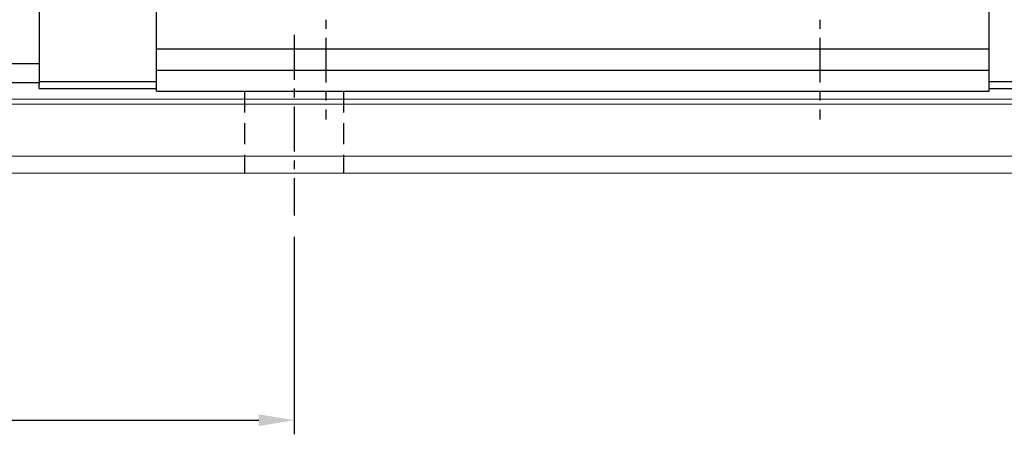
# Model space of a CAD drawing. Header units: millimetres. Extents: x 276 to 566, y 302 to 406.
# Tile 3 of 51: x 460 to 530, y 302 to 332. Entities that reach past the tile are written whole.
import ezdxf

# ---------------------------------------------------------------- set-up
doc = ezdxf.new("R2010")
doc.units = ezdxf.units.MM
doc.header["$PDSIZE"] = -1
doc.linetypes.add('CENTER', pattern=[10.16, 6.35, -1.27, 1.27, -1.27])
doc.linetypes.add('DASHED', pattern=[0.75, 0.5, -0.25])
for name, color, linetype in [('2', 7, 'Continuous'), ('CL', 1, 'CENTER'), ('DIM', 4, 'Continuous'), ('HID', 2, 'DASHED'), ('OUT', 3, 'Continuous')]:
    doc.layers.add(name, color=color, linetype=linetype)
doc.styles.add('DIM-7', font='SIMPLEX.shx', dxfattribs={"width": 0.7, "bigfont": 'chineset.shx'})
doc.dimstyles.new('CNS', dxfattribs={"dimtxt": 3.5, "dimasz": 2.5, "dimexe": 1, "dimexo": 1.5, "dimgap": 0.09, "dimtad": 0, "dimdsep": 46, "dimtxsty": 'DIM-7', "dimcen": 0.09, "dimclrd": 1, "dimclre": 1, "dimclrt": 4, "dimadec": 0, "dimazin": 0, "dimtfac": 1, "dimtix": 1, "dimtmove": 2, "dimatfit": 3, "dimfxl": 1, "dimtvp": 0.971429, "dimtolj": 1, "dimarcsym": 0})

# ---------------------------------------------------------------- blocks, each defined once
blk = doc.blocks.new('*D8')
at = {"layer": 'DEFPOINTS', "color": 0, "transparency": 16777216}
for p in [(419.604, 317.772), (479.604, 317.772), (479.604, 303.271)]:
    blk.add_point(p, dxfattribs=at)
at = {"layer": 'DIM', "color": 7, "lineweight": -2, "transparency": 16777216}
for p, q in [((419.604, 316.272), (419.604, 302.271)), ((479.604, 316.272), (479.604, 302.271)), ((422.104, 303.271), (477.104, 303.271))]:
    blk.add_line(p, q, dxfattribs=at)
at = {"layer": 'DIM', "color": 7, "transparency": 16777216}
for points in [[(422.104, 303.687), (422.104, 302.854), (419.604, 303.271)], [(477.104, 303.687), (477.104, 302.854), (479.604, 303.271)]]:
    blk.add_solid(points, dxfattribs=at)
at = {"layer": 'DIM', "color": 7, "transparency": 16777216, "insert": (449.604, 306.671), "char_height": 3.5, "attachment_point": 5, "style": 'DIM-7'}
blk.add_mtext('\\A1;60', dxfattribs=at)

msp = doc.modelspace()

# ---------------------------------------------------------------- linework, layer by layer
at = {"layer": '2', "color": 0, "linetype": 'Continuous'}
for p, q in [((461.557, 353.272), (461.557, 327.072)), ((458.857, 328.547), (461.557, 328.547)), ((461.557, 327.172), (458.857, 327.172)), ((461.557, 326.772), (461.557, 327.072))]:
    msp.add_line(p, q, dxfattribs=at)
at = {"layer": 'CL', "color": 0, "ltscale": 0.5}
for p, q in [((481.857, 355.772), (481.857, 324.572)), ((516.857, 355.772), (516.857, 324.572)), ((479.604, 330.572), (479.604, 317.772))]:
    msp.add_line(p, q, dxfattribs=at)
at = {"layer": 'DIM', "color": 7}
for p, q in [((461.557, 327.272), (469.857, 327.272)), ((528.857, 327.272), (537.157, 327.272)), ((461.557, 326.772), (469.857, 326.772)), ((528.857, 326.772), (537.157, 326.772))]:
    msp.add_line(p, q, dxfattribs=at)
at = {"layer": 'HID', "color": 0, "ltscale": 3}
for p, q in [((476.104, 326.572), (476.104, 320.772)), ((483.104, 326.572), (483.104, 320.772))]:
    msp.add_line(p, q, dxfattribs=at)
at = {"layer": 'OUT', "color": 7}
for p, q in [((469.857, 326.572), (469.857, 353.772)), ((528.857, 326.572), (528.857, 353.772)), ((469.857, 329.572), (528.857, 329.572)), ((469.857, 328.072), (528.857, 328.072)), ((469.857, 326.572), (528.857, 326.572))]:
    msp.add_line(p, q, dxfattribs=at)
at = {"layer": 'OUT', "color": 7, "linetype": 'Continuous', "lineweight": 15}
for p, q in [((559.604, 326.018), (441.204, 326.018)), ((559.604, 325.665), (441.149, 325.665))]:
    msp.add_line(p, q, dxfattribs=at)
at = {"layer": 'OUT', "color": 0, "linetype": 'Continuous', "lineweight": 15}
for p, q in [((559.604, 321.972), (440.027, 321.972)), ((559.604, 320.772), (399.604, 320.772))]:
    msp.add_line(p, q, dxfattribs=at)

# ---------------------------------------------------------------- dimensions: what is measured, and where the dimension line sits
at = {"layer": 'DIM', "color": 0}
dim = msp.add_linear_dim(base=(479.604, 303.271), p1=(419.604, 317.772), p2=(479.604, 317.772), dimstyle='CNS', override={"dimclrd": 7, "dimclre": 7, "dimclrt": 7}, dxfattribs=at)
dim.commit()
dim.dimension.update_dxf_attribs({"geometry": '*D8', "text_midpoint": (449.604, 306.671)})

doc.saveas('drawing.dxf')
